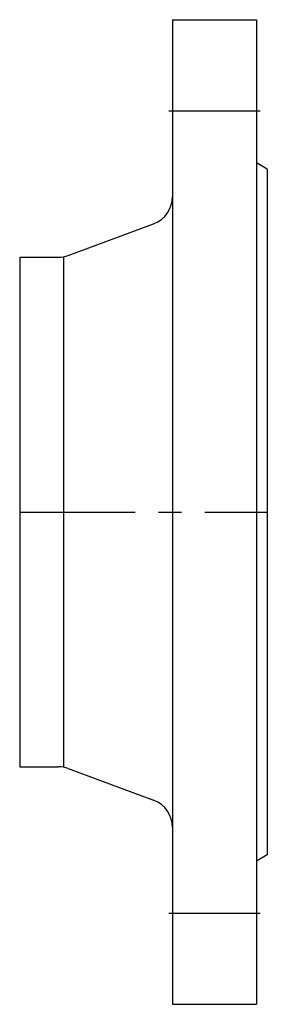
# Model space of a CAD drawing. Extents: x 191 to 259, y -5 to 265.
import ezdxf

# ---------------------------------------------------------------- set-up
doc = ezdxf.new("R2010")
doc.units = 0
doc.header["$MEASUREMENT"] = 0
doc.linetypes.add('MITTE', pattern=[50.8, 31.75, -6.35, 6.35, -6.35])
doc.layers.add('Rohrleitung', color=50, linetype='CONTINUOUS')
doc.layers.add('Rohrleitung-Mitte', color=51, linetype='MITTE')

msp = doc.modelspace()

# ---------------------------------------------------------------- linework, layer by layer
at = {"layer": 'Rohrleitung'}
for p, q in [((233, 265), (256, 265)), ((233, 265), (233, -5)), ((256, 265), (256, -5)), ((259, 224), (256, 225.73)), ((259, 224), (259, 36)), ((204.35, 200.35), (227.79, 209.06)), ((191, 199.85), (191, 60.15)), ((191, 199.85), (201.56, 199.85)), ((203, 199.98), (203, 60.02)), ((191, 60.15), (201.56, 60.15)), ((204.35, 59.65), (227.79, 50.94)), ((259, 36), (256, 34.27)), ((233, -5), (256, -5)), ((235, -5), (256, -5))]:
    msp.add_line(p, q, dxfattribs=at)
for centre, start, end in [((225, 216.56), 290.3884, 360), ((201.56, 207.85), 270, 290.3884), ((201.56, 52.15), 69.6116, 90), ((225, 43.44), 0, 69.6116)]:
    msp.add_arc(centre, 8, start, end, dxfattribs=at)
at = {"layer": 'Rohrleitung-Mitte'}
for p, q in [((232, 240), (257, 240)), ((191, 130), (259, 130)), ((232, 20), (257, 20)), ((234, 20), (257, 20))]:
    msp.add_line(p, q, dxfattribs=at)

doc.saveas('drawing.dxf')
